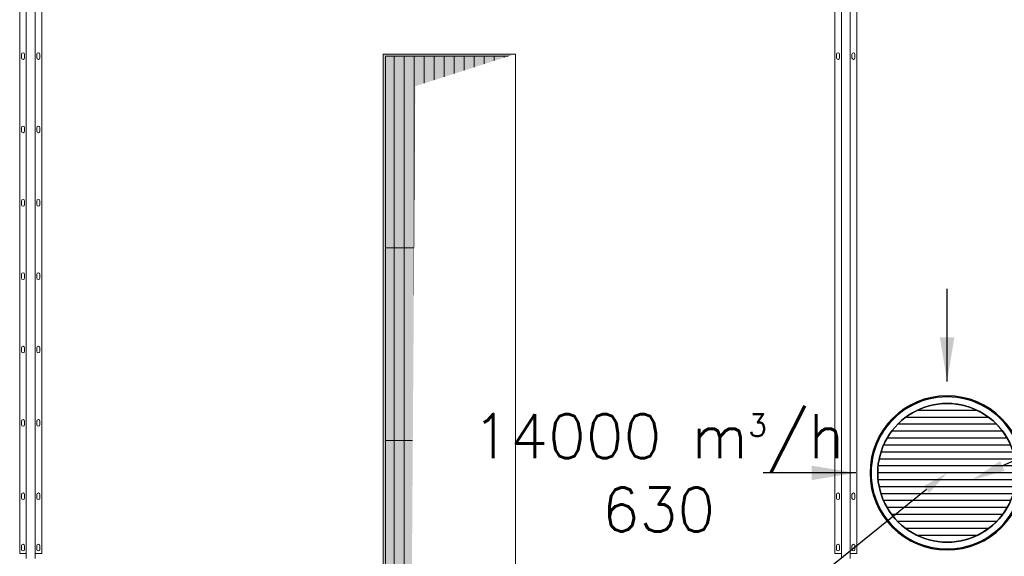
# Model space of a CAD drawing. Header units: millimetres. Extents: x -47038 to 86296, y -75637 to 48966.
# Tile 145 of 256: x -37043 to -32573, y 26784 to 29219. Entities that reach past the tile are written whole.
import ezdxf
from ezdxf import colors
from ezdxf.entities.mleader import LeaderData, LeaderLine
from ezdxf.math import Vec2, Vec3

# ---------------------------------------------------------------- set-up
doc = ezdxf.new("R2010")
doc.units = ezdxf.units.MM
doc.linetypes.add('Kropki i Kreski', pattern=[0])
doc.linetypes.add('Wipeout_Contour', pattern=[1000, 0, -1000])
doc.layers.add('00 - nowa technologia myjni_Nr_pióra__95', color=7, linetype='Continuous', lineweight=20, true_color=0x7c7c7c)
doc.layers.add('460 - Stropy_Nr_pióra__95', color=7, linetype='Continuous', lineweight=20, true_color=0x7c7c7c)
for name, color, linetype in [('460 - Stropy', 7, 'Continuous'), ('FLUID-LWA-200-ARRGR', 7, 'Continuous'), ('FLUID-LWA-INS', 10, 'Continuous')]:
    doc.layers.add(name, color=color, linetype=linetype)
for name, color, linetype, lineweight in [('AURA_went_opisy', 7, 'Continuous', 15), ('FLUID-LWA', 10, 'Continuous', 30), ('IS_Wentylacja_Opis', 7, 'Continuous', 13), ('XREF', 8, 'Continuous', 9)]:
    doc.layers.add(name, color=color, linetype=linetype, lineweight=lineweight)
doc.styles.add('Arial Narrow', font='ARIALN.TTF')
doc.styles.add('FDBES', font='simplex.shx')
doc.styles.get("Standard").update_dxf_attribs({"font": 'arial.ttf'})
doc.dimstyles.new('FDBES', dxfattribs={"dimscale": 50, "dimtxt": 4, "dimasz": 2.5, "dimexe": 0.8, "dimexo": 2, "dimgap": 1, "dimtad": 1, "dimdsep": 46, "dimtxsty": 'FDBES', "dimcen": 2.5, "dimclrd": 4, "dimclre": 5, "dimadec": 0, "dimazin": 0, "dimtfac": 1, "dimtmove": 0, "dimatfit": 3, "dimfxl": 1, "dimarcsym": 0})

# ---------------------------------------------------------------- blocks, each defined once
blk = doc.blocks.new('*U2812')
at = {"color": 14, "linetype": 'Continuous', "lineweight": -3, "extrusion": (-1, -5.47382e-48, -6.12323e-17)}
for major_axis in [(0, 0, 315), (0, 0, -315)]:
    blk.add_ellipse((0, 0), major_axis=major_axis, ratio=1, start_param=0, end_param=3.141593, dxfattribs=at)
at = {"color": 14, "linetype": 'Continuous', "lineweight": -2, "extrusion": (1, 5.47382e-48, 6.12323e-17)}
for major_axis in [(0, 0, -315), (0, 0, 315)]:
    blk.add_ellipse((0, 0), major_axis=major_axis, ratio=1, start_param=0, end_param=3.141593, dxfattribs=at)
at = {"layer": 'FLUID-LWA-INS', "linetype": 'Kropki i Kreski', "lineweight": -3, "extrusion": (1, 5.47382e-48, 6.12323e-17)}
for major_axis in [(0, 0, -345), (0, 0, 345)]:
    blk.add_ellipse((0, 0), major_axis=major_axis, ratio=1, start_param=0, end_param=3.141593, dxfattribs=at)
blk = doc.blocks.new('*U2813')
at = {"linetype": 'Continuous', "lineweight": -3}
for p, q in [((0, 315), (0, -315)), ((0, 313.4, 31.5), (0, -313.4, 31.5)), ((0, 313.4, -31.5), (0, -313.4, -31.5)), ((0, 308.6, 63), (0, -308.6, 63)), ((0, 308.6, -63), (0, -308.6, -63)), ((0, 300.5, 94.5), (0, -300.5, 94.5)), ((0, 300.5, -94.5), (0, -300.5, -94.5)), ((0, 288.7, 126), (0, -288.7, 126)), ((0, 288.7, -126), (0, -288.7, -126)), ((0, 272.8, 157.5), (0, -272.8, 157.5)), ((0, 272.8, -157.5), (0, -272.8, -157.5)), ((0, 252, 189), (0, -252, 189)), ((0, 252, -189), (0, -252, -189)), ((0, 225, 220.5), (0, -225, 220.5)), ((0, 225, -220.5), (0, -225, -220.5)), ((0, 189, 252), (0, -189, 252)), ((0, 189, -252), (0, -189, -252)), ((0, 137.3, 283.5), (0, -137.3, 283.5)), ((0, 137.3, -283.5), (0, -137.3, -283.5))]:
    blk.add_line(p, q, dxfattribs=at)
at = {"color": 0, "linetype": 'ByBlock', "lineweight": -2, "extrusion": (1, 4.41635e-48, -3.60622e-32)}
blk.add_ellipse((0, 0), major_axis=(0, -350), ratio=1, dxfattribs=at)
blk.add_ellipse((0, 0), major_axis=(0, -350), ratio=1, dxfattribs=at)
at = {"color": 14, "linetype": 'Continuous', "lineweight": -2, "extrusion": (-1, -2.24964e-32, 1.83697e-16)}
for major_axis, start_param, end_param in [((0, 0, 315), 1.570796, 3.141593), ((0, 0, 315), 0, 1.570796), ((0, 0, -315), 0, 3.141593)]:
    blk.add_ellipse((0, 0), major_axis=major_axis, ratio=1, start_param=start_param, end_param=end_param, dxfattribs=at)
at = {"color": 0, "linetype": 'ByBlock', "lineweight": -2, "extrusion": (-1, -4.90705e-48, 4.00691e-32)}
for start_param, end_param in [(4.712389, 7.853982), (1.570796, 4.712389)]:
    blk.add_ellipse((0, 0), major_axis=(0, 315), ratio=1, start_param=start_param, end_param=end_param, dxfattribs=at)
at = {"color": 0, "linetype": 'ByBlock', "lineweight": -2, "extrusion": (-1, 2.40741e-32, -4.42234e-48)}
blk.add_ellipse((0, 0), major_axis=(0, 0.0005), ratio=1, dxfattribs=at)
blk = doc.blocks.new('parter 2025.10.15')
at = {"layer": '00 - nowa technologia myjni_Nr_pióra__95', "color": 8, "linetype": 'Continuous', "lineweight": 5}
for p, q in [((141.77, 2482.54), (141.77, 2135.4)), ((521.77, 2482.54), (521.77, 2135.4)), ((144.77, 2452.58), (144.77, 2133.08)), ((148.77, 2452.58), (148.77, 2133.08)), ((151.77, 2452.42), (151.77, 2135.4)), ((511.77, 2451.25), (511.77, 2135.4)), ((514.77, 2452.58), (514.77, 2133.08)), ((518.77, 2452.58), (518.77, 2133.08)), ((142.57, 2360.38), (142.57, 2361.98)), ((143.97, 2361.98), (143.97, 2360.38)), ((149.57, 2360.38), (149.57, 2361.98)), ((150.97, 2361.98), (150.97, 2360.38)), ((512.57, 2360.38), (512.57, 2361.98)), ((513.97, 2361.98), (513.97, 2360.38)), ((519.57, 2360.38), (519.57, 2361.98)), ((520.97, 2361.98), (520.97, 2360.38)), ((142.57, 2327.08), (142.57, 2328.68)), ((143.97, 2328.68), (143.97, 2327.08)), ((149.57, 2327.08), (149.57, 2328.68)), ((150.97, 2328.68), (150.97, 2327.08)), ((142.57, 2293.78), (142.57, 2295.38)), ((143.97, 2295.38), (143.97, 2293.78)), ((149.57, 2293.78), (149.57, 2295.38)), ((150.97, 2295.38), (150.97, 2293.78)), ((142.57, 2260.48), (142.57, 2262.08)), ((143.97, 2262.08), (143.97, 2260.48)), ((149.57, 2260.48), (149.57, 2262.08)), ((150.97, 2262.08), (150.97, 2260.48)), ((142.57, 2227.18), (142.57, 2228.78)), ((143.97, 2228.78), (143.97, 2227.18)), ((149.57, 2227.18), (149.57, 2228.78)), ((150.97, 2228.78), (150.97, 2227.18)), ((142.57, 2193.88), (142.57, 2195.48)), ((143.97, 2195.48), (143.97, 2193.88)), ((149.57, 2193.88), (149.57, 2195.48)), ((150.97, 2195.48), (150.97, 2193.88)), ((142.57, 2160.58), (142.57, 2162.18)), ((143.97, 2162.18), (143.97, 2160.58)), ((149.57, 2160.58), (149.57, 2162.18)), ((150.97, 2162.18), (150.97, 2160.58)), ((512.57, 2160.58), (512.57, 2162.18)), ((513.97, 2162.18), (513.97, 2160.58)), ((519.57, 2160.58), (519.57, 2162.18)), ((520.97, 2162.18), (520.97, 2160.58)), ((142.57, 2137.28), (142.57, 2138.88)), ((143.97, 2138.88), (143.97, 2137.28)), ((149.57, 2137.28), (149.57, 2138.88)), ((150.97, 2138.88), (150.97, 2137.28)), ((512.57, 2137.28), (512.57, 2138.88)), ((513.97, 2138.88), (513.97, 2137.28)), ((519.57, 2137.28), (519.57, 2138.88)), ((520.97, 2138.88), (520.97, 2137.28)), ((144.77, 2135.4), (141.77, 2135.4)), ((151.77, 2135.4), (148.77, 2135.4)), ((514.77, 2135.4), (511.77, 2135.4)), ((521.77, 2135.4), (518.77, 2135.4))]:
    blk.add_line(p, q, dxfattribs=at)
for centre, start, end in [((143.27, 2361.98), 0, 180), ((143.27, 2360.38), 180, 0), ((150.27, 2361.98), 0, 180), ((150.27, 2360.38), 180, 0), ((513.27, 2361.98), 0, 180), ((513.27, 2360.38), 180, 0), ((520.27, 2361.98), 0, 180), ((520.27, 2360.38), 180, 0), ((143.27, 2328.68), 0, 180), ((150.27, 2328.68), 0, 180), ((143.27, 2327.08), 180, 0), ((150.27, 2327.08), 180, 0), ((143.27, 2295.38), 0, 180), ((143.27, 2293.78), 180, 0), ((150.27, 2295.38), 0, 180), ((150.27, 2293.78), 180, 0), ((143.27, 2262.08), 0, 180), ((150.27, 2262.08), 0, 180), ((143.27, 2260.48), 180, 0), ((150.27, 2260.48), 180, 0), ((143.27, 2228.78), 0, 180), ((143.27, 2227.18), 180, 0), ((150.27, 2228.78), 0, 180), ((150.27, 2227.18), 180, 0), ((143.27, 2195.48), 0, 180), ((150.27, 2195.48), 0, 180), ((143.27, 2193.88), 180, 0), ((150.27, 2193.88), 180, 0), ((143.27, 2162.18), 0, 180), ((143.27, 2160.58), 180, 0), ((150.27, 2162.18), 0, 180), ((150.27, 2160.58), 180, 0), ((513.27, 2162.18), 0, 180), ((513.27, 2160.58), 180, 0), ((520.27, 2162.18), 0, 180), ((520.27, 2160.58), 180, 0), ((143.27, 2138.88), 0, 180), ((143.27, 2137.28), 180, 0), ((150.27, 2138.88), 0, 180), ((150.27, 2137.28), 180, 0), ((513.27, 2138.88), 0, 180), ((513.27, 2137.28), 180, 0), ((520.27, 2138.88), 0, 180), ((520.27, 2137.28), 180, 0)]:
    blk.add_arc(centre, 0.7, start, end, dxfattribs=at)
at = {"layer": '460 - Stropy_Nr_pióra__95', "color": 8, "linetype": 'Continuous', "lineweight": 5, "flags": 128}
for points in [[(306.78, 262.09), (366.78, 262.09), (366.78, 2362.09), (306.78, 2362.09)], [(307.78, 2274.13), (311.82, 2274.13), (311.82, 2361.09), (307.78, 2361.09)], [(307.78, 263.09), (307.78, 2361.09), (365.78, 2361.09), (365.78, 263.09)], [(311.82, 2274.13), (316.36, 2274.13), (316.36, 2361.09), (311.82, 2361.09)], [(316.36, 2274.13), (320.89, 2274.13), (320.89, 2361.09), (316.36, 2361.09)], [(320.89, 2274.13), (325.43, 2274.13), (325.43, 2361.09), (320.89, 2361.09)], [(325.43, 2274.13), (329.97, 2274.13), (329.97, 2361.09), (325.43, 2361.09)], [(329.97, 2274.13), (334.51, 2274.13), (334.51, 2361.09), (329.97, 2361.09)], [(334.51, 2274.13), (339.05, 2274.13), (339.05, 2361.09), (334.51, 2361.09)], [(339.05, 2274.13), (343.59, 2274.13), (343.59, 2361.09), (339.05, 2361.09)], [(343.59, 2274.13), (348.13, 2274.13), (348.13, 2361.09), (343.59, 2361.09)], [(348.13, 2274.13), (352.66, 2274.13), (352.66, 2361.09), (348.13, 2361.09)], [(352.66, 2274.13), (357.2, 2274.13), (357.2, 2361.09), (352.66, 2361.09)], [(357.2, 2274.13), (361.74, 2274.13), (361.74, 2361.09), (357.2, 2361.09)], [(361.74, 2274.13), (365.78, 2274.13), (365.78, 2361.09), (361.74, 2361.09)], [(307.78, 2186.68), (311.82, 2186.68), (311.82, 2274.13), (307.78, 2274.13)], [(311.82, 2186.68), (316.36, 2186.68), (316.36, 2274.13), (311.82, 2274.13)], [(316.36, 2186.68), (320.89, 2186.68), (320.89, 2274.13), (316.36, 2274.13)], [(320.89, 2186.68), (325.43, 2186.68), (325.43, 2274.13), (320.89, 2274.13)], [(325.43, 2186.68), (329.97, 2186.68), (329.97, 2274.13), (325.43, 2274.13)], [(329.97, 2186.68), (334.51, 2186.68), (334.51, 2274.13), (329.97, 2274.13)], [(334.51, 2186.68), (339.05, 2186.68), (339.05, 2274.13), (334.51, 2274.13)], [(339.05, 2186.68), (343.59, 2186.68), (343.59, 2274.13), (339.05, 2274.13)], [(343.59, 2186.68), (348.13, 2186.68), (348.13, 2274.13), (343.59, 2274.13)], [(348.13, 2186.68), (352.66, 2186.68), (352.66, 2274.13), (348.13, 2274.13)], [(352.66, 2186.68), (357.2, 2186.68), (357.2, 2274.13), (352.66, 2274.13)], [(357.2, 2186.68), (361.74, 2186.68), (361.74, 2274.13), (357.2, 2274.13)], [(361.74, 2186.68), (365.78, 2186.68), (365.78, 2274.13), (361.74, 2274.13)], [(307.78, 2099.22), (311.82, 2099.22), (311.82, 2186.68), (307.78, 2186.68)], [(311.82, 2099.22), (316.36, 2099.22), (316.36, 2186.68), (311.82, 2186.68)], [(316.36, 2099.22), (320.89, 2099.22), (320.89, 2186.68), (316.36, 2186.68)], [(320.89, 2099.22), (325.43, 2099.22), (325.43, 2186.68), (320.89, 2186.68)], [(325.43, 2099.22), (329.97, 2099.22), (329.97, 2186.68), (325.43, 2186.68)], [(329.97, 2099.22), (334.51, 2099.22), (334.51, 2186.68), (329.97, 2186.68)], [(334.51, 2099.22), (339.05, 2099.22), (339.05, 2186.68), (334.51, 2186.68)], [(339.05, 2099.22), (343.59, 2099.22), (343.59, 2186.68), (339.05, 2186.68)], [(343.59, 2099.22), (348.13, 2099.22), (348.13, 2186.68), (343.59, 2186.68)], [(348.13, 2099.22), (352.66, 2099.22), (352.66, 2186.68), (348.13, 2186.68)], [(352.66, 2099.22), (357.2, 2099.22), (357.2, 2186.68), (352.66, 2186.68)], [(357.2, 2099.22), (361.74, 2099.22), (361.74, 2186.68), (357.2, 2186.68)], [(361.74, 2099.22), (365.78, 2099.22), (365.78, 2186.68), (361.74, 2186.68)]]:
    blk.add_lwpolyline(points, close=True, dxfattribs=at)
at = {"color": 8, "linetype": 'Wipeout_Contour', "lineweight": 5, "ltscale": 5613.369864}
blk.add_wipeout([(306.78, 262.09), (366.78, 262.09), (366.78, 2362.09), (321.36, 2347.51)], dxfattribs=at).dxf.layer = '460 - Stropy'
at = {"layer": '460 - Stropy', "linetype": 'Continuous', "lineweight": 5}
blk.add_hatch(color=8, dxfattribs=at).paths.add_polyline_path([(366.78, 2362.09), (306.78, 2362.09), (306.78, 262.09), (321.36, 2347.51)])
at = {"layer": '460 - Stropy_Nr_pióra__95', "color": 8, "linetype": 'Continuous', "lineweight": 5, "flags": 128}
for points in [[(366.78, 2362.09), (306.78, 2362.09)], [(306.78, 2362.09), (306.78, 262.09)], [(366.78, 262.09), (366.78, 2362.09)]]:
    blk.add_lwpolyline(points, dxfattribs=at)
blk = doc.blocks.new('*U2789')
blk.add_leader([(0, 0), (0, -420)], dimstyle='FDBES', override={"dimscale": 80, "dimclrd": 256})
blk = doc.blocks.new('*U2792')
blk.add_leader([(0, 0), (-420, 0)], dimstyle='FDBES', override={"dimscale": 80, "dimclrd": 256})

msp = doc.modelspace()

# ---------------------------------------------------------------- block references
at = {"layer": 'XREF', "xscale": 10, "yscale": 10, "zscale": 10}
msp.add_blockref('parter 2025.10.15', (-38460.6, 5442.3), dxfattribs=at)

# ---------------------------------------------------------------- next in the draw order: block references
at = {"layer": 'FLUID-LWA', "linetype": 'Continuous', "extrusion": (1.22465e-16, -1, 1.83697e-16), "rotation": 270}
msp.add_blockref('*U2813', (-32832.7, 4962.3, -27162.2), dxfattribs=at)
at = {"layer": 'FLUID-LWA', "linetype": 'Continuous', "extrusion": (0, 1, 6.12323e-17), "rotation": 89.99999999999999}
msp.add_blockref('*U2812', (32832.7, 6214, 27162.2), dxfattribs=at)
at = {"layer": 'FLUID-LWA-200-ARRGR', "rotation": 270}
for name, p in [('*U2792', (-32832.7, 27577.2, 4962.3)), ('*U2789', (-33247.7, 27162.2, 4962.3))]:
    msp.add_blockref(name, p, dxfattribs=at)

# ---------------------------------------------------------------- next in the draw order: texts
at = {"layer": 'FLUID-LWA-200-ARRGR', "insert": (-34142.9, 27162.2, 4962.3), "char_height": 200, "attachment_point": 5, "style": 'FDBES'}
msp.add_mtext('14000 m{\\A2;\\H0.5x;3}/h\\P630', dxfattribs=at)

# ---------------------------------------------------------------- next in the draw order: leaders
at = {"layer": 'AURA_went_opisy'}
ml = msp.add_multileader_mtext('Standard', dxfattribs=at)
ml.set_content('LWA.H2-1.1\\P%%C630', color=256, style='Arial Narrow')
ml.set_leader_properties()
ml.build(insert=Vec2(0, 0))
ml.multileader.update_dxf_attribs({"text_left_attachment_type": 6, "text_right_attachment_type": 6, "dogleg_length": 50, "arrow_head_size": 120})
ctx = ml.context
ctx.base_point, ctx.char_height, ctx.arrow_head_size, ctx.landing_gap_size, ctx.plane_origin = Vec3(-35226.7, 26312.6), 200, 120, 50, Vec3(-57865.8, -39871.8)
ctx.left_attachment, ctx.right_attachment, ctx.text_align_type = 6, 6, 2
notes = []
notes.append((ctx, [(0, (1, 1, 0), (-33887.6, 26312.6), (-1, 0), 50, [(0, [(-32832.7, 27162.2)], 0, [])])]))
ctx.mtext.insert, ctx.mtext.alignment = Vec3(-33987.6, 26552.6), 3
at = {"layer": 'IS_Wentylacja_Opis'}
ml = msp.add_multileader_mtext('Standard', dxfattribs=at)
ml.set_content('\\fArial Narrow|b0|i0|c238;osiatkowany króciec')
ml.set_leader_properties()
ml.build(insert=Vec2(0, 0))
ml.multileader.update_dxf_attribs({"dogleg_length": 150, "arrow_head_size": 150})
ctx = ml.context
ctx.base_point, ctx.char_height, ctx.arrow_head_size, ctx.plane_origin = Vec3(-31627.1, 27565.2, 6942.5), 200, 150, Vec3(67752268.1, -56884160.9, 6942.5)
ctx.text_align_type = 2
notes.append((ctx, [(0, (1, 1, 0), (-31777.1, 27565.2, 6942.5), (1, 0.000231), 150, [(1, [(-32718.2, 27130.7, 6942.5)], 0, [])])]))
ctx.mtext.insert, ctx.mtext.alignment = Vec3(-29583.1, 27694.6, 6942.5), 3
for ctx, leaders in notes:
    for number, flags, end, landing, length, lines in leaders:
        leader = LeaderData()
        leader.index, (leader.has_last_leader_line, leader.has_dogleg_vector, leader.attachment_direction) = number, flags
        leader.last_leader_point, leader.dogleg_vector, leader.dogleg_length = Vec3(end), Vec3(landing), length
        for number, points, colour, breaks in lines:
            line = LeaderLine()
            line.index, line.vertices, line.color, line.breaks = number, Vec3.list(points), colors.encode_raw_color(colour), breaks
            leader.lines.append(line)
        ctx.leaders.append(leader)

doc.saveas('drawing.dxf')
